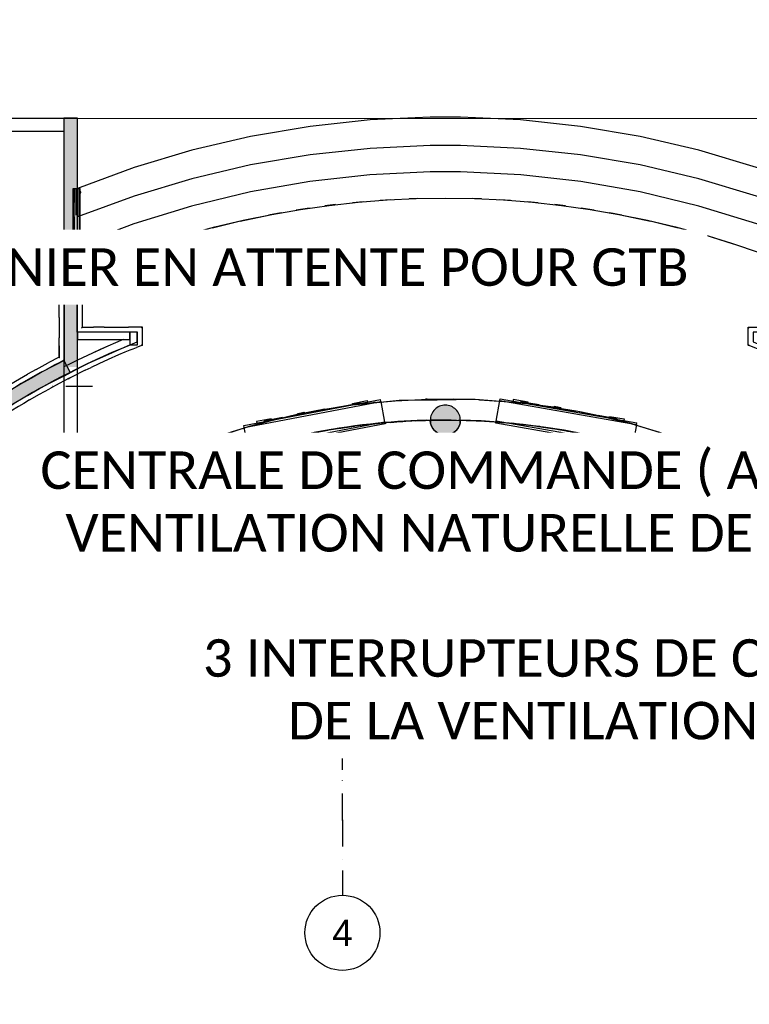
# Model space of a CAD drawing. Extents: x -24342 to 73038, y -9656 to 30949.
# Tile 27 of 170: x 1389 to 2361, y -3300 to -1989. Entities that reach past the tile are written whole.
import ezdxf
from ezdxf import colors
from ezdxf.entities.mleader import LeaderData, LeaderLine
from ezdxf.enums import TextEntityAlignment as Align
from ezdxf.math import Vec2, Vec3

# ---------------------------------------------------------------- set-up
doc = ezdxf.new("R2010")
doc.units = 0
doc.set_wipeout_variables(frame=1)
for name, pattern in [('21.0032_xref_rdc_02_pro$0$Points tirets', [670.277762, 352.777767, -176.388884, 0, -141.111112]), ('21.0032_xref_rdc_02_pro$0$Wipeout_Contour', [1000, 0, -1000]), ('ACAD_ISO12W100', [21, 12, -3, 0, -3, 0, -3])]:
    doc.linetypes.add(name, pattern=pattern)
for name, color, linetype in [('0_XREF', 250, 'Continuous'), ('1_APPAREILLAGE', 1, 'Continuous'), ('21.0032_xref_rdc_02_pro$0$02-01 File _ Axe.Construction', 251, 'Continuous'), ('21.0032_xref_rdc_02_pro$0$A-AREA-____-OTLN.Modèle IFC', 251, 'Continuous'), ('21.0032_xref_rdc_02_pro$0$A-DOOR-____-OTLN.Modèle IFC', 251, 'Continuous'), ('21.0032_xref_rdc_02_pro$0$A-FLOR-HRAL-OTLN.Modèle IFC', 251, 'Continuous'), ('21.0032_xref_rdc_02_pro$0$A-WALL-____-OTLN.Modèle IFC', 251, 'Continuous'), ('21.0032_xref_rdc_02_pro$0$S-COLS-____-OTLN.Modèle IFC', 251, 'Continuous'), ('21.0032_xref_rdc_02_pro$0$S-STRS-____-OTLN.Modèle IFC', 251, 'Continuous'), ('2_INCENDIE', 30, 'Continuous')]:
    doc.layers.add(name, color=color, linetype=linetype)
doc.styles.add('21.0032_xref_rdc_02_pro$0$STYLE_GENERE_5', font='arial.ttf')
doc.styles.get("Standard").update_dxf_attribs({"font": 'calibri.ttf'})

# ---------------------------------------------------------------- blocks, each defined once
blk = doc.blocks.new('21.0032_xref_rdc_02_pro$0$Percement_28_1')
at = {"linetype": '21.0032_xref_rdc_02_pro$0$Wipeout_Contour', "ltscale": 113571.924021}
blk.add_wipeout([(14660, -24149), (15360, -24149), (15360, -24049), (14660, -24049)], dxfattribs=at).dxf.layer = '21.0032_xref_rdc_02_pro$0$A-WALL-____-OTLN.Modèle IFC'
at = {"layer": '21.0032_xref_rdc_02_pro$0$A-WALL-____-OTLN.Modèle IFC', "linetype": 'Continuous', "flags": 128}
for points in [[(15360, -24049), (14660, -24049)], [(14660, -24049), (14660, -24149)], [(15360, -24149), (15360, -24049)], [(14660, -24149), (15360, -24149)]]:
    blk.add_lwpolyline(points, dxfattribs=at)
blk = doc.blocks.new('21.0032_xref_rdc_02_pro$0$Percement_29_1')
at = {"linetype": '21.0032_xref_rdc_02_pro$0$Wipeout_Contour', "ltscale": 115019.017352}
blk.add_wipeout([(14660, -23049), (14480, -23049), (14480, -26500), (14660, -26500)], dxfattribs=at).dxf.layer = '21.0032_xref_rdc_02_pro$0$A-WALL-____-OTLN.Modèle IFC'
at = {"layer": '21.0032_xref_rdc_02_pro$0$A-WALL-____-OTLN.Modèle IFC', "linetype": '21.0032_xref_rdc_02_pro$0$Points tirets'}
blk.add_line((14860, -24775), (14280, -24775), dxfattribs=at)
at = {"layer": '21.0032_xref_rdc_02_pro$0$A-WALL-____-OTLN.Modèle IFC', "linetype": 'Continuous', "flags": 128}
for points in [[(14480, -23049), (14480, -26500)], [(14660, -23049), (14480, -23049)], [(14660, -26500), (14660, -23049)], [(14480, -26500), (14660, -26500)]]:
    blk.add_lwpolyline(points, dxfattribs=at)
blk = doc.blocks.new('21.0032_xref_rdc_02_pro$0$Mur_25_1', base_point=(14521, -24505))
at = {"layer": '21.0032_xref_rdc_02_pro$0$A-WALL-____-OTLN.Modèle IFC', "linetype": 'Continuous'}
blk.add_hatch(color=256, dxfattribs=at).paths.add_polyline_path([(14480, -24425, 0.051495), (12541, -25674), (12653, -25815, -0.051495), (14561, -24585)])
at = {"layer": '21.0032_xref_rdc_02_pro$0$A-WALL-____-OTLN.Modèle IFC', "linetype": 'Continuous', "flags": 128}
for points in [[(14561, -24585), (14480, -24425)], [(12541, -25674), (12653, -25815)]]:
    blk.add_lwpolyline(points, dxfattribs=at)
at = {"layer": '21.0032_xref_rdc_02_pro$0$A-WALL-____-OTLN.Modèle IFC', "linetype": 'Continuous'}
for radius in [11230, 11050]:
    blk.add_arc((19560, -34440), radius, 116.8952, 128.6865, dxfattribs=at)
blk = doc.blocks.new('21.0032_xref_rdc_02_pro$0$Mur_26_1', base_point=(15410, -24049))
at = {"layer": '21.0032_xref_rdc_02_pro$0$A-WALL-____-OTLN.Modèle IFC', "linetype": 'Continuous'}
for p, q in [((15360, -24049), (15360, -24219)), ((15460, -24219), (15460, -24049))]:
    blk.add_line(p, q, dxfattribs=at)
at = {"layer": '21.0032_xref_rdc_02_pro$0$A-WALL-____-OTLN.Modèle IFC', "linetype": 'Continuous', "flags": 128}
for points in [[(15460, -24049), (15360, -24049)], [(15360, -24219), (15460, -24219)]]:
    blk.add_lwpolyline(points, dxfattribs=at)
blk = doc.blocks.new('21.0032_xref_rdc_02_pro$0$Mur_28_1', base_point=(14570, -24514))
at = {"layer": '21.0032_xref_rdc_02_pro$0$A-WALL-____-OTLN.Modèle IFC', "linetype": 'Continuous'}
blk.add_hatch(color=256, dxfattribs=at).paths.add_polyline_path([(14660, -24514), (14660, -23049), (14480, -23049), (14480, -24514)])
at = {"layer": '21.0032_xref_rdc_02_pro$0$A-WALL-____-OTLN.Modèle IFC', "linetype": 'Continuous', "flags": 128}
for points in [[(14480, -23049), (14480, -24514)], [(14660, -24049), (14660, -23049)], [(14660, -24514), (14660, -24149)]]:
    blk.add_lwpolyline(points, dxfattribs=at)
blk = doc.blocks.new('21.0032_xref_rdc_02_pro$0$Mur_29_1', base_point=(14570, -21200))
at = {"layer": '21.0032_xref_rdc_02_pro$0$A-WALL-____-OTLN.Modèle IFC', "linetype": 'Continuous'}
blk.add_hatch(color=256, dxfattribs=at).paths.add_polyline_path([(14480, -21200), (14480, -23049), (14660, -23049), (14660, -21200)])
at = {"layer": '21.0032_xref_rdc_02_pro$0$A-WALL-____-OTLN.Modèle IFC', "linetype": 'Continuous', "flags": 128}
for points in [[(14480, -21200), (14480, -23049)], [(14660, -21200), (14480, -21200)], [(14660, -23049), (14660, -21200)]]:
    blk.add_lwpolyline(points, dxfattribs=at)
blk = doc.blocks.new('21.0032_xref_rdc_02_pro$0$Poteau_11_1', base_point=(19560, -25222))
at = {"layer": '21.0032_xref_rdc_02_pro$0$S-COLS-____-OTLN.Modèle IFC', "linetype": 'Continuous'}
blk.add_hatch(color=256, dxfattribs=at).paths.add_polyline_path([(19360, -25222, 0.414214), (19560, -25422, 0.414214), (19760, -25222, 0.414214), (19560, -25022, 0.414214)])
at = {"layer": '21.0032_xref_rdc_02_pro$0$S-COLS-____-OTLN.Modèle IFC', "linetype": 'Continuous', "flags": 128}
blk.add_lwpolyline([(19360, -25222, 0.414214), (19560, -25422, 0.414214), (19760, -25222, 0.414214), (19560, -25022, 0.414214)], format="xyb", close=True, dxfattribs=at)
blk = doc.blocks.new('21.0032_xref_rdc_02_pro$0$Mur 3[17]_1', base_point=(27387, -29307))
at = {"layer": '21.0032_xref_rdc_02_pro$0$A-WALL-____-OTLN.Modèle IFC', "linetype": 'Continuous'}
for p, q in [((18272, -25028), (17939, -25085)), ((17954, -25077), (18272, -25028)), ((18608, -24994), (18272, -25028)), ((18296, -25024), (18272, -25028)), ((18640, -24985), (18296, -25024)), ((18945, -24960), (18608, -24994)), ((18623, -24986), (18609, -24988)), ((18623, -24986), (18635, -24985)), ((18629, -24986), (18623, -24986)), ((18635, -24985), (18636, -24985)), ((18640, -24985), (18945, -24960)), ((19452, -24954), (18945, -24960)), ((18945, -24960), (18983, -24958)), ((18983, -24958), (19327, -24943)), ((19312, -24943), (19298, -24944)), ((19317, -24943), (19312, -24943)), ((19312, -24943), (19322, -24943)), ((19322, -24943), (19324, -24943)), ((19327, -24943), (19671, -24941)), ((19959, -24948), (19452, -24954)), ((19959, -24948), (19671, -24941)), ((20296, -24975), (19959, -24948)), ((20016, -24951), (19959, -24948)), ((20001, -24950), (20000, -24950)), ((20002, -24950), (20001, -24950)), ((20011, -24951), (20001, -24950)), ((20011, -24951), (20011, -24951)), ((20016, -24951), (20346, -24973)), ((20633, -25001), (20296, -24975)), ((20353, -24973), (20346, -24973)), ((20346, -24973), (20633, -25001)), ((20359, -24974), (20353, -24973)), ((20359, -24974), (20359, -24974)), ((20967, -25051), (20633, -25001)), ((20690, -25007), (20633, -25001)), ((20688, -25007), (20688, -25007)), ((20688, -25007), (20688, -25007)), ((20688, -25007), (20688, -25007)), ((20688, -25007), (20690, -25007)), ((20690, -25007), (20698, -25008)), ((21033, -25055), (20690, -25007)), ((20698, -25008), (20705, -25009)), ((17277, -25218), (17606, -25143)), ((17606, -25143), (17278, -25224)), ((17939, -25085), (17606, -25143)), ((17606, -25143), (17614, -25141)), ((17954, -25077), (17614, -25141)), ((17940, -25079), (17928, -25082)), ((17940, -25079), (17952, -25077)), ((17945, -25079), (17940, -25079)), ((17952, -25077), (17953, -25077)), ((21302, -25101), (20967, -25051)), ((21033, -25055), (21302, -25101)), ((21632, -25175), (21302, -25101)), ((21373, -25115), (21302, -25101)), ((21370, -25114), (21369, -25114)), ((21369, -25114), (21369, -25114)), ((21370, -25114), (21370, -25114)), ((21370, -25114), (21373, -25115)), ((21373, -25115), (21378, -25116)), ((21712, -25187), (21373, -25115)), ((21378, -25116), (21383, -25117)), ((16949, -25306), (17277, -25218)), ((17278, -25224), (16949, -25306)), ((17265, -25221), (17255, -25224)), ((17265, -25221), (17277, -25218)), ((17269, -25221), (17265, -25221)), ((17277, -25218), (17278, -25218)), ((17278, -25218), (17279, -25218)), ((18287, -25308), (18618, -25268)), ((18434, -25291), (18349, -25301)), ((18474, -25286), (18434, -25291)), ((18472, -25286), (18643, -25266)), ((18513, -25281), (18536, -25279)), ((18536, -25279), (18620, -25269)), ((18618, -25268), (18950, -25240)), ((18620, -25269), (18689, -25262)), ((18620, -25269), (18662, -25265)), ((18774, -25255), (18689, -25262)), ((18826, -25251), (18774, -25255)), ((18977, -25239), (18822, -25251)), ((18828, -25251), (18873, -25247)), ((18873, -25247), (18957, -25241)), ((18950, -25240), (19283, -25224)), ((18957, -25241), (19029, -25236)), ((18957, -25241), (18996, -25238)), ((19114, -25232), (19029, -25236)), ((19164, -25230), (19114, -25232)), ((19307, -25224), (19153, -25230)), ((19167, -25230), (19210, -25228)), ((19210, -25228), (19295, -25225)), ((19283, -25224), (19617, -25220)), ((19295, -25225), (19370, -25223)), ((19295, -25225), (19332, -25224)), ((19456, -25222), (19370, -25223)), ((19505, -25222), (19456, -25222)), ((19637, -25221), (19485, -25222)), ((19504, -25222), (19548, -25222)), ((19548, -25222), (19633, -25221)), ((19617, -25220), (19950, -25228)), ((19633, -25221), (19668, -25221)), ((19633, -25221), (19708, -25222)), ((19797, -25225), (19740, -25223)), ((19845, -25226), (19797, -25225)), ((19966, -25229), (19817, -25225)), ((19839, -25226), (19886, -25227)), ((19886, -25227), (19971, -25230)), ((19950, -25228), (20283, -25248)), ((19950, -25228), (20304, -25250)), ((19971, -25230), (19999, -25231)), ((19971, -25230), (20029, -25233)), ((20216, -25245), (20224, -25245)), ((20224, -25245), (20308, -25252)), ((20283, -25248), (20615, -25281)), ((20308, -25252), (20338, -25254)), ((20478, -25267), (20441, -25264)), ((20465, -25266), (20636, -25283)), ((20478, -25267), (20560, -25276)), ((20522, -25272), (20560, -25276)), ((20560, -25276), (20644, -25285)), ((20615, -25281), (20945, -25325)), ((20644, -25285), (20672, -25288)), ((21962, -25249), (21632, -25175)), ((21712, -25187), (21962, -25249)), ((22609, -25443), (21962, -25249)), ((22047, -25271), (21962, -25249)), ((22040, -25270), (22034, -25268)), ((22034, -25268), (22034, -25268)), ((22047, -25271), (22040, -25270)), ((22047, -25271), (22049, -25272)), ((22047, -25271), (22609, -25443)), ((22049, -25272), (22059, -25275)), ((16949, -25306), (16306, -25515)), ((16306, -25515), (16611, -25409)), ((16603, -25412), (16596, -25415)), ((16611, -25409), (16603, -25412)), ((16605, -25411), (16603, -25412)), ((16611, -25409), (16942, -25308)), ((16616, -25408), (16611, -25409)), ((16616, -25408), (16621, -25406)), ((16942, -25308), (16949, -25306)), ((17306, -25500), (17631, -25424)), ((17483, -25458), (17651, -25420)), ((17537, -25446), (17620, -25428)), ((17620, -25428), (17676, -25416)), ((17620, -25428), (17667, -25417)), ((17631, -25424), (17958, -25360)), ((17760, -25399), (17676, -25416)), ((17796, -25392), (17760, -25399)), ((17811, -25389), (17980, -25357)), ((17847, -25382), (17868, -25378)), ((17868, -25378), (17951, -25363)), ((17951, -25363), (18012, -25352)), ((17951, -25363), (17996, -25354)), ((17958, -25360), (18287, -25308)), ((18096, -25339), (18012, -25352)), ((18134, -25332), (18096, -25339)), ((18141, -25331), (18310, -25305)), ((18179, -25326), (18201, -25322)), ((18201, -25322), (18285, -25310)), ((18285, -25310), (18349, -25301)), ((18285, -25310), (18328, -25303)), ((20818, -25308), (20781, -25303)), ((20797, -25305), (20967, -25328)), ((20818, -25308), (20895, -25319)), ((20857, -25313), (20895, -25319)), ((20895, -25319), (20979, -25331)), ((20945, -25325), (21274, -25381)), ((20979, -25331), (21004, -25335)), ((21155, -25361), (21118, -25354)), ((21128, -25356), (21297, -25385)), ((21155, -25361), (21229, -25374)), ((21189, -25367), (21229, -25374)), ((21229, -25374), (21312, -25389)), ((21274, -25381), (21600, -25449)), ((21312, -25389), (21335, -25393)), ((21490, -25426), (21451, -25418)), ((21457, -25419), (21624, -25454)), ((21490, -25426), (21560, -25441)), ((16306, -25515), (15680, -25769)), ((15959, -25649), (16283, -25523)), ((16283, -25523), (16306, -25515)), ((16984, -25587), (17306, -25500)), ((17096, -25557), (17013, -25580)), ((17133, -25547), (17096, -25557)), ((17158, -25540), (17325, -25495)), ((17189, -25532), (17209, -25526)), ((17209, -25526), (17290, -25505)), ((17290, -25505), (17339, -25492)), ((17290, -25505), (17343, -25492)), ((17426, -25472), (17343, -25492)), ((17463, -25463), (17426, -25472)), ((17516, -25451), (17537, -25446)), ((21520, -25432), (21560, -25441)), ((21560, -25441), (21643, -25459)), ((21600, -25449), (21924, -25528)), ((21643, -25459), (21663, -25464)), ((21822, -25504), (21782, -25493)), ((21783, -25493), (21949, -25535)), ((21822, -25504), (21889, -25520)), ((21847, -25510), (21889, -25520)), ((21889, -25520), (21970, -25542)), ((21924, -25528), (22245, -25620)), ((21970, -25542), (21989, -25547)), ((23242, -25682), (22609, -25443)), ((22693, -25472), (22609, -25443)), ((22693, -25472), (23242, -25682)), ((22700, -25474), (22697, -25473)), ((22697, -25473), (22697, -25473)), ((22734, -25487), (22700, -25474)), ((22700, -25474), (22707, -25476)), ((22707, -25476), (22765, -25499)), ((15680, -25769), (15959, -25649)), ((15955, -25650), (15952, -25652)), ((15955, -25650), (15959, -25649)), ((15957, -25650), (15955, -25650)), ((15960, -25649), (15969, -25645)), ((15969, -25645), (15978, -25642)), ((16351, -25796), (16666, -25686)), ((16676, -25683), (16508, -25741)), ((16642, -25695), (16692, -25678)), ((16642, -25695), (16687, -25680)), ((16666, -25686), (17003, -25582)), ((16666, -25686), (16984, -25587)), ((16768, -25654), (16687, -25680)), ((16774, -25653), (16768, -25654)), ((16927, -25605), (16964, -25594)), ((16964, -25594), (17015, -25579)), ((16964, -25594), (17013, -25580)), ((22279, -25631), (22107, -25580)), ((22152, -25594), (22214, -25612)), ((22186, -25603), (22214, -25612)), ((22214, -25612), (22295, -25636)), ((22245, -25620), (22562, -25722)), ((22295, -25636), (22311, -25641)), ((22600, -25736), (22430, -25680)), ((23855, -25966), (23242, -25682)), ((23242, -25682), (23336, -25723)), ((15680, -25769), (15073, -26067)), ((15327, -25935), (15641, -25786)), ((15680, -25769), (15641, -25786)), ((16041, -25918), (16351, -25796)), ((16360, -25793), (16192, -25859)), ((16245, -25838), (16323, -25808)), ((16323, -25808), (16377, -25787)), ((16323, -25808), (16365, -25793)), ((16445, -25764), (16365, -25793)), ((16486, -25749), (16445, -25764)), ((16541, -25730), (16562, -25723)), ((16562, -25723), (16642, -25695)), ((22478, -25696), (22536, -25715)), ((22510, -25706), (22536, -25715)), ((22536, -25715), (22616, -25742)), ((22562, -25722), (22875, -25837)), ((22616, -25742), (22629, -25747)), ((22917, -25853), (22750, -25791)), ((22800, -25810), (22854, -25830)), ((22830, -25821), (22854, -25830)), ((23336, -25723), (23855, -25966)), ((23342, -25725), (23340, -25724)), ((23340, -25724), (23340, -25724)), ((23368, -25738), (23342, -25725)), ((23342, -25725), (23348, -25728)), ((23348, -25728), (23393, -25749)), ((15073, -26067), (15327, -25935)), ((15735, -26051), (16041, -25918)), ((16049, -25915), (15881, -25988)), ((15932, -25966), (16009, -25932)), ((16009, -25932), (16064, -25909)), ((16047, -25917), (16009, -25932)), ((16126, -25885), (16047, -25917)), ((16169, -25868), (16126, -25885)), ((16225, -25846), (16245, -25838)), ((22854, -25830), (22932, -25860)), ((22875, -25837), (23184, -25962)), ((22932, -25860), (22944, -25865)), ((23229, -25982), (23065, -25914)), ((23117, -25936), (23167, -25956)), ((23146, -25948), (23167, -25956)), ((15073, -26067), (14488, -26407)), ((14737, -26255), (15073, -26067)), ((15035, -26087), (15045, -26082)), ((15434, -26195), (15735, -26051)), ((15741, -26048), (15573, -26128)), ((15623, -26104), (15700, -26068)), ((15700, -26068), (15756, -26042)), ((15733, -26053), (15700, -26068)), ((15811, -26018), (15733, -26053)), ((15857, -25998), (15811, -26018)), ((15913, -25974), (15932, -25966)), ((23167, -25956), (23245, -25990)), ((23184, -25962), (23488, -26099)), ((23245, -25990), (23254, -25993)), ((23536, -26122), (23376, -26048)), ((23430, -26073), (23475, -26094)), ((23457, -26086), (23475, -26094)), ((15003, -26106), (15035, -26087)), ((15139, -26349), (15434, -26195)), ((15439, -26192), (15269, -26281)), ((15320, -26254), (15395, -26215)), ((15395, -26215), (15453, -26186)), ((15425, -26200), (15395, -26215)), ((15502, -26163), (15425, -26200)), ((15550, -26139), (15502, -26163)), ((15605, -26113), (15623, -26104)), ((23475, -26094), (23552, -26130)), ((23488, -26099), (23787, -26246)), ((23552, -26130), (23559, -26134)), ((14488, -26407), (14737, -26255)), ((15142, -26347), (14967, -26447)), ((15097, -26374), (15155, -26341)), ((15198, -26319), (15123, -26359)), ((15248, -26292), (15198, -26319)), ((15303, -26263), (15320, -26254)), ((14488, -26407), (13930, -26788)), ((14170, -26617), (14488, -26407)), ((14407, -26461), (14442, -26437)), ((14442, -26437), (14458, -26427)), ((14849, -26514), (15139, -26349)), ((14952, -26455), (14901, -26486)), ((15007, -26424), (15023, -26415)), ((15023, -26415), (15097, -26374)), ((15123, -26359), (15097, -26374)), ((14565, -26690), (14849, -26514)), ((14851, -26513), (14661, -26631)), ((14717, -26596), (14732, -26587)), ((14732, -26587), (14804, -26543)), ((14804, -26543), (14863, -26507)), ((14827, -26529), (14804, -26543)), ((14901, -26486), (14827, -26529)), ((13930, -26788), (14170, -26617)), ((14567, -26689), (14288, -26876)), ((14289, -26876), (14565, -26690)), ((14448, -26769), (14518, -26722)), ((14518, -26722), (14577, -26683)), ((14537, -26710), (14518, -26722)), ((14609, -26664), (14537, -26710)), ((14663, -26630), (14609, -26664)), ((13930, -26788), (13400, -27208)), ((13631, -27017), (13930, -26788)), ((13875, -26828), (13894, -26816)), ((14170, -26962), (14298, -26869)), ((14325, -26853), (14245, -26907)), ((14379, -26815), (14325, -26853)), ((14380, -26814), (14380, -26814)), ((14424, -26785), (14425, -26784)), ((14433, -26779), (14448, -26769)), ((14281, -26881), (14017, -27072)), ((14018, -27071), (14289, -26876)), ((14047, -27052), (14170, -26962)), ((14156, -26972), (14170, -26962)), ((14288, -26876), (14289, -26876)), ((13756, -27276), (14018, -27071)), ((13899, -27164), (14025, -27067)), ((14047, -27052), (13971, -27108)), ((13929, -27141), (13753, -27278)), ((13777, -27261), (13899, -27164)), ((13886, -27175), (13899, -27164))]:
    blk.add_line(p, q, dxfattribs=at)
blk = doc.blocks.new('21.0032_xref_rdc_02_pro$0$Elément Modèle 3[18]_1', base_point=(20311, -25249))
at = {"layer": '21.0032_xref_rdc_02_pro$0$A-DOOR-____-OTLN.Modèle IFC', "linetype": 'Continuous'}
for p, q in [((20237, -25236), (20285, -24961)), ((20285, -24961), (20290, -24936)), ((20285, -24961), (22108, -25281)), ((20290, -24936), (22112, -25256)), ((20466, -24947), (20462, -24966)), ((20663, -24981), (20466, -24947)), ((20562, -24976), (20561, -24984)), ((20808, -25019), (20562, -24976)), ((20660, -24993), (20663, -24981)), ((20808, -25019), (20807, -25027)), ((21010, -25054), (21011, -25050)), ((21051, -25061), (21010, -25054)), ((21011, -25050), (21012, -25046)), ((21012, -25046), (21012, -25042)), ((21059, -25050), (21012, -25042)), ((21092, -25068), (21051, -25061)), ((21099, -25057), (21059, -25050)), ((21099, -25078), (21092, -25068)), ((21114, -25078), (21099, -25057)), ((21113, -25081), (21114, -25078)), ((21596, -25157), (21595, -25165)), ((21596, -25157), (21842, -25201)), ((20233, -25261), (20237, -25236)), ((22055, -25581), (20233, -25261)), ((22059, -25556), (20237, -25236)), ((21744, -25183), (21746, -25172)), ((21746, -25172), (21943, -25206)), ((21842, -25201), (21841, -25208)), ((21943, -25206), (21940, -25226)), ((22108, -25281), (22059, -25556)), ((22108, -25281), (22112, -25256)), ((22059, -25556), (22055, -25581))]:
    blk.add_line(p, q, dxfattribs=at)
blk = doc.blocks.new('21.0032_xref_rdc_02_pro$0$Elément Modèle 3[19]_1', base_point=(17008, -25579))
at = {"layer": '21.0032_xref_rdc_02_pro$0$A-DOOR-____-OTLN.Modèle IFC', "linetype": 'Continuous'}
for p, q in [((16878, -25293), (18695, -24947)), ((16882, -25318), (18700, -24972)), ((18178, -25038), (18424, -24991)), ((18323, -24998), (18520, -24960)), ((18325, -25010), (18323, -24998)), ((18424, -24991), (18425, -24999)), ((18520, -24960), (18523, -24980)), ((18700, -24972), (18695, -24947)), ((18700, -24972), (18752, -25247)), ((17638, -25127), (17591, -25136)), ((17592, -25140), (17591, -25136)), ((17592, -25144), (17592, -25140)), ((17593, -25148), (17592, -25144)), ((17634, -25140), (17593, -25148)), ((17674, -25133), (17634, -25140)), ((17677, -25120), (17638, -25127)), ((17685, -25140), (17674, -25133)), ((17699, -25135), (17677, -25120)), ((17699, -25137), (17699, -25135)), ((18178, -25038), (18179, -25046)), ((16882, -25318), (16878, -25293)), ((18752, -25247), (16935, -25593)), ((18757, -25272), (16939, -25617)), ((17242, -25204), (17046, -25241)), ((17046, -25241), (17050, -25261)), ((17392, -25187), (17146, -25234)), ((17146, -25234), (17148, -25242)), ((17245, -25215), (17242, -25204)), ((17392, -25187), (17394, -25195)), ((18752, -25247), (18757, -25272)), ((16935, -25593), (16882, -25318)), ((16939, -25617), (16935, -25593))]:
    blk.add_line(p, q, dxfattribs=at)
blk = doc.blocks.new('21.0032_xref_rdc_02_pro$0$Mur 7[37]_1', base_point=(15341, -24173))
at = {"layer": '21.0032_xref_rdc_02_pro$0$A-WALL-____-OTLN.Modèle IFC', "linetype": 'Continuous'}
for p, q in [((15063, -24237), (14861, -24329)), ((15063, -24237), (14962, -24282)), ((15268, -24149), (15063, -24237)), ((15063, -24347), (15360, -24219)), ((15268, -24149), (15360, -24149)), ((15360, -24149), (15360, -24219)), ((14861, -24329), (14660, -24424)), ((14769, -24482), (15063, -24347)), ((14962, -24282), (14861, -24329)), ((15006, -24373), (15089, -24335)), ((14570, -24469), (14480, -24514)), ((14480, -24627), (14769, -24482)), ((14660, -24424), (14570, -24469)), ((14726, -24504), (14817, -24460)), ((14480, -24514), (14480, -24627))]:
    blk.add_line(p, q, dxfattribs=at)
blk = doc.blocks.new('21.0032_xref_rdc_02_pro$0$Elément Modèle 35[584]_1', base_point=(14658, -23276))
at = {"layer": '21.0032_xref_rdc_02_pro$0$S-STRS-____-OTLN.Modèle IFC', "linetype": 'Continuous'}
for p, q in [((18557, -21225), (17758, -21311)), ((19359, -21188), (18557, -21225)), ((19761, -21188), (19359, -21188)), ((20563, -21225), (19761, -21188)), ((21362, -21311), (20563, -21225)), ((17758, -21311), (16966, -21446)), ((22154, -21446), (21362, -21311)), ((16966, -21446), (16184, -21629)), ((22936, -21629), (22154, -21446)), ((18557, -21603), (17758, -21690)), ((19359, -21567), (18557, -21603)), ((19761, -21567), (19359, -21567)), ((20563, -21603), (19761, -21567)), ((21362, -21690), (20563, -21603)), ((16184, -21629), (15414, -21860)), ((17758, -21690), (16966, -21824)), ((22154, -21824), (21362, -21690)), ((23706, -21860), (22936, -21629)), ((15414, -21860), (14660, -22138)), ((16966, -21824), (16184, -22008)), ((22936, -22008), (22154, -21824)), ((24460, -22138), (23706, -21860)), ((16184, -22008), (15414, -22238)), ((18555, -21955), (17755, -22043)), ((19359, -21917), (18555, -21955)), ((19761, -21917), (19359, -21917)), ((20565, -21955), (19761, -21917)), ((21365, -22043), (20565, -21955)), ((23706, -22238), (22936, -22008)), ((14660, -22138), (14660, -22516)), ((17755, -22043), (16963, -22182)), ((22157, -22182), (21365, -22043)), ((24460, -22516), (24460, -22138)), ((15414, -22238), (14660, -22516)), ((16963, -22182), (16181, -22371)), ((18786, -22289), (19173, -22271)), ((19196, -22271), (19078, -22276)), ((19173, -22271), (19560, -22265)), ((19560, -22265), (19947, -22271)), ((20042, -22276), (19924, -22271)), ((19947, -22271), (20334, -22289)), ((22939, -22371), (22157, -22182)), ((24460, -22516), (23706, -22238)), ((16181, -22371), (15412, -22609)), ((17750, -22399), (17575, -22426)), ((17630, -22416), (18014, -22362)), ((18099, -22352), (17957, -22370)), ((18014, -22362), (18399, -22319)), ((18467, -22314), (18322, -22328)), ((18399, -22319), (18786, -22289)), ((18832, -22287), (18692, -22296)), ((20428, -22296), (20288, -22287)), ((20334, -22289), (20721, -22319)), ((20798, -22328), (20653, -22314)), ((20721, -22319), (21106, -22362)), ((21163, -22370), (21021, -22352)), ((21106, -22362), (21490, -22416)), ((21545, -22426), (21370, -22399)), ((23708, -22609), (22939, -22371)), ((14660, -22894), (14660, -22516)), ((16826, -22571), (17249, -22482)), ((16869, -22560), (17249, -22482)), ((17373, -22461), (17207, -22491)), ((17249, -22482), (17630, -22416)), ((21490, -22416), (21871, -22482)), ((21913, -22491), (21747, -22461)), ((21871, -22482), (22251, -22560)), ((21871, -22482), (22294, -22571)), ((24460, -22516), (24460, -22894)), ((15412, -22609), (14660, -22894)), ((16090, -22761), (16492, -22650)), ((16118, -22752), (16492, -22650)), ((16457, -22660), (16869, -22560)), ((16492, -22650), (16869, -22560)), ((22251, -22560), (22628, -22650)), ((22251, -22560), (22663, -22660)), ((22628, -22650), (23002, -22752)), ((22628, -22650), (23030, -22761)), ((24460, -22894), (23708, -22609)), ((15727, -22873), (16118, -22752)), ((15748, -22866), (16118, -22752)), ((23002, -22752), (23372, -22866)), ((23002, -22752), (23393, -22873)), ((14660, -23274), (14660, -22894)), ((15367, -22996), (15748, -22866)), ((15381, -22990), (15748, -22866)), ((23372, -22866), (23739, -22990)), ((23372, -22866), (23753, -22996)), ((24460, -22894), (24460, -23274)), ((15011, -23129), (15381, -22990)), ((15018, -23127), (15381, -22990)), ((23739, -22990), (24102, -23127)), ((23739, -22990), (24109, -23129)), ((14660, -23274), (15018, -23127)), ((24102, -23127), (24460, -23274))]:
    blk.add_line(p, q, dxfattribs=at)
blk = doc.blocks.new('21.0032_xref_rdc_02_pro$0$Barrière 15[585]_1', base_point=(14603, -23274))
at = {"layer": '21.0032_xref_rdc_02_pro$0$A-FLOR-HRAL-OTLN.Modèle IFC', "linetype": 'Continuous'}
for p, q in [((14605, -22138), (14608, -22138)), ((14605, -22495), (14605, -22138)), ((14608, -22138), (14612, -22138)), ((14612, -22138), (14616, -22138)), ((14616, -22138), (14620, -22138)), ((14617, -22515), (14620, -22138)), ((14620, -22138), (14632, -22138)), ((14632, -22138), (14637, -22138)), ((14637, -22138), (14645, -22138)), ((14645, -22138), (14652, -22138)), ((14645, -22491), (14645, -22138)), ((14652, -22138), (14660, -22138)), ((14660, -22138), (14668, -22138)), ((14668, -22138), (14676, -22138)), ((14676, -22138), (14680, -22138)), ((14680, -22138), (14682, -22138)), ((14682, -22138), (14685, -22138)), ((14685, -22138), (14685, -22496)), ((14685, -22138), (14685, -22138)), ((14685, -22138), (14689, -22138)), ((14685, -22138), (14685, -22182)), ((14689, -22138), (14692, -22138)), ((14692, -22138), (14695, -22138)), ((14695, -22138), (14698, -22138)), ((14698, -22182), (14698, -22138)), ((14705, -22182), (14685, -22182)), ((14685, -22194), (14685, -22700)), ((14685, -22194), (14705, -22194)), ((14698, -22700), (14698, -22194)), ((14705, -22194), (14705, -22182)), ((14605, -22496), (14605, -22495)), ((14605, -22894), (14605, -22496)), ((14617, -22515), (14620, -22890)), ((14685, -22496), (14685, -22534)), ((14685, -22534), (14685, -22894)), ((14705, -22700), (14685, -22700)), ((14685, -22712), (14685, -22894)), ((14685, -22712), (14705, -22712)), ((14698, -22895), (14698, -22712)), ((14705, -22712), (14705, -22700)), ((14605, -23039), (14605, -22894)), ((14620, -22890), (14616, -23083)), ((14685, -22894), (14685, -23039)), ((14685, -22894), (14685, -23218)), ((14698, -22895), (14698, -23218)), ((14605, -23130), (14605, -23039)), ((14685, -23039), (14685, -23128)), ((14605, -23274), (14605, -23130)), ((14673, -23082), (14670, -23274)), ((14685, -23274), (14684, -23099)), ((14685, -23128), (14685, -23274)), ((14609, -23274), (14605, -23274)), ((14614, -23274), (14609, -23274)), ((14621, -23274), (14614, -23274)), ((14629, -23274), (14621, -23274)), ((14637, -23274), (14629, -23274)), ((14645, -23274), (14637, -23274)), ((14657, -23274), (14645, -23274)), ((14670, -23274), (14657, -23274)), ((14673, -23274), (14670, -23274)), ((14677, -23274), (14673, -23274)), ((14681, -23274), (14677, -23274)), ((14685, -23274), (14681, -23274)), ((14705, -23218), (14685, -23218)), ((14685, -23230), (14685, -23274)), ((14685, -23230), (14705, -23230)), ((14689, -23274), (14685, -23274)), ((14685, -23274), (14685, -23274)), ((14692, -23274), (14689, -23274)), ((14695, -23274), (14692, -23274)), ((14698, -23274), (14695, -23274)), ((14698, -23230), (14698, -23274)), ((14705, -23230), (14705, -23218))]:
    blk.add_line(p, q, dxfattribs=at)
blk = doc.blocks.new('21.0032_xref_rdc_02_pro$0$Mur 11[591]_1', base_point=(12450, -25905))
at = {"layer": '21.0032_xref_rdc_02_pro$0$A-WALL-____-OTLN.Modèle IFC', "linetype": 'Continuous'}
for p, q in [((14480, -22984), (14415, -22984)), ((14415, -22984), (14416, -22985)), ((14415, -22984), (14415, -23213)), ((14416, -22985), (14417, -22986)), ((14417, -22986), (14419, -22989)), ((14419, -22989), (14423, -22992)), ((14423, -22992), (14426, -22995)), ((14480, -22985), (14480, -22984)), ((14480, -22986), (14480, -22985)), ((14480, -22989), (14480, -22986)), ((14480, -22992), (14480, -22989)), ((14480, -22995), (14480, -22992)), ((14480, -22999), (14480, -22995)), ((14480, -23049), (14480, -22999)), ((14660, -23049), (14480, -23049)), ((14657, -23052), (14483, -23052)), ((14483, -23052), (14483, -24426)), ((14657, -24052), (14657, -23052)), ((14660, -22984), (14660, -22985)), ((14725, -22984), (14660, -22984)), ((14660, -22985), (14660, -22986)), ((14660, -22986), (14660, -22989)), ((14660, -22989), (14660, -22992)), ((14660, -22992), (14660, -22995)), ((14660, -22995), (14660, -22999)), ((14660, -22999), (14660, -23049)), ((14714, -22995), (14717, -22992)), ((14717, -22992), (14721, -22989)), ((14721, -22989), (14723, -22986)), ((14723, -22986), (14724, -22985)), ((14724, -22985), (14725, -22984)), ((14725, -22984), (14725, -23230)), ((14415, -23213), (14415, -23356)), ((14725, -23391), (14725, -23230)), ((14415, -23356), (14415, -23549)), ((14725, -23551), (14725, -23391)), ((14415, -23549), (14415, -23682)), ((14725, -23551), (14725, -23785)), ((14415, -23854), (14415, -23682)), ((14415, -23854), (14415, -24125)), ((14725, -23785), (14725, -23984)), ((14721, -23989), (14723, -23986)), ((14723, -23986), (14724, -23985)), ((14724, -23985), (14725, -23984)), ((14725, -23984), (14872, -23984)), ((15018, -23984), (14872, -23984)), ((15018, -23984), (15124, -23984)), ((15124, -23984), (15338, -23984)), ((15525, -23984), (15338, -23984)), ((15521, -23989), (15523, -23986)), ((15523, -23986), (15524, -23985)), ((15524, -23985), (15525, -23984)), ((15525, -24223), (15525, -23984)), ((23595, -23985), (23596, -23985)), ((23595, -23985), (23848, -23985)), ((23596, -24223), (23595, -23985)), ((23596, -23985), (23597, -23986)), ((23597, -23986), (23600, -23989)), ((24028, -23985), (23848, -23985)), ((24271, -23985), (24028, -23985)), ((24207, -23985), (24028, -23985)), ((24207, -23985), (24460, -23985)), ((24460, -23985), (24460, -23985)), ((24460, -23985), (24460, -23986)), ((24460, -23986), (24460, -23989)), ((15457, -24052), (14657, -24052)), ((14714, -23995), (14717, -23992)), ((14717, -23992), (14721, -23989)), ((15457, -24178), (15457, -24052)), ((15514, -23995), (15517, -23992)), ((15517, -23992), (15521, -23989)), ((23600, -23989), (23603, -23992)), ((23603, -23992), (23606, -23995)), ((24460, -24049), (23660, -24049)), ((23660, -24049), (23660, -24179)), ((24460, -23989), (24460, -23992)), ((24460, -23992), (24460, -23995)), ((24460, -23995), (24460, -23999)), ((24460, -23999), (24460, -24049)), ((24460, -24536), (24460, -24049)), ((14415, -24385), (14415, -24125)), ((14416, -24233), (14415, -24385)), ((15246, -24267), (15352, -24223)), ((15247, -24269), (15352, -24223)), ((15352, -24223), (15457, -24178)), ((15352, -24223), (15394, -24205)), ((15394, -24205), (15457, -24177)), ((15525, -24223), (15446, -24254)), ((15515, -24216), (15519, -24219)), ((15519, -24219), (15521, -24220)), ((15521, -24220), (15523, -24221)), ((15523, -24221), (15524, -24222)), ((15524, -24222), (15525, -24223)), ((23596, -24223), (23597, -24222)), ((23740, -24281), (23596, -24223)), ((23596, -24223), (23596, -24223)), ((23597, -24222), (23598, -24221)), ((23598, -24221), (23599, -24220)), ((23599, -24220), (23601, -24219)), ((23601, -24219), (23605, -24216)), ((23660, -24179), (23795, -24235)), ((23795, -24235), (23930, -24291)), ((14959, -24393), (15124, -24318)), ((14960, -24395), (15126, -24322)), ((15208, -24354), (15071, -24414)), ((15124, -24318), (15246, -24267)), ((15126, -24322), (15247, -24269)), ((15293, -24318), (15208, -24354)), ((15378, -24282), (15293, -24318)), ((15378, -24282), (15446, -24254)), ((23873, -24337), (23740, -24281)), ((23853, -24328), (23905, -24351)), ((24019, -24400), (23873, -24337)), ((23930, -24291), (24063, -24350)), ((24063, -24350), (24197, -24410)), ((14109, -24548), (14190, -24503)), ((14190, -24503), (14272, -24459)), ((14337, -24503), (14191, -24580)), ((14415, -24385), (14272, -24459)), ((14380, -24480), (14337, -24503)), ((14483, -24426), (14380, -24480)), ((14416, -24386), (14415, -24385)), ((14417, -24386), (14416, -24386)), ((14419, -24387), (14417, -24386)), ((14421, -24388), (14419, -24387)), ((14423, -24390), (14421, -24388)), ((14425, -24391), (14423, -24390)), ((14633, -24549), (14795, -24469)), ((14634, -24551), (14735, -24498)), ((14735, -24498), (14795, -24467)), ((14795, -24469), (14959, -24393)), ((14795, -24467), (14857, -24440)), ((14944, -24472), (14841, -24520)), ((14857, -24440), (14960, -24395)), ((15071, -24414), (14944, -24472)), ((23988, -24387), (24037, -24408)), ((24019, -24400), (24145, -24457)), ((24056, -24417), (24037, -24408)), ((24118, -24445), (24222, -24493)), ((24197, -24410), (24357, -24486)), ((24222, -24493), (24317, -24538)), ((24357, -24486), (24460, -24536)), ((13886, -24673), (13996, -24611)), ((14109, -24548), (13996, -24611)), ((14191, -24580), (14047, -24661)), ((14312, -24716), (14471, -24630)), ((14313, -24717), (14474, -24634)), ((14471, -24630), (14633, -24549)), ((14474, -24634), (14634, -24551)), ((14551, -24663), (14675, -24601)), ((14763, -24557), (14675, -24601)), ((14763, -24557), (14841, -24520)), ((24303, -24531), (24431, -24594)), ((24432, -24593), (24431, -24594)), ((24433, -24590), (24432, -24592)), ((24432, -24592), (24432, -24593)), ((24435, -24587), (24433, -24590)), ((24436, -24584), (24435, -24587)), ((24438, -24581), (24436, -24584)), ((24460, -24536), (24438, -24581)), ((13629, -24827), (13758, -24749)), ((13758, -24749), (13886, -24673)), ((13903, -24742), (13762, -24827)), ((14047, -24661), (13903, -24742)), ((14152, -24801), (14211, -24770)), ((14153, -24802), (14312, -24716)), ((14211, -24770), (14313, -24717)), ((14418, -24732), (14288, -24803)), ((14551, -24663), (14418, -24732)), ((14537, -24670), (14557, -24660)), ((13553, -24875), (13502, -24907)), ((13629, -24827), (13553, -24875)), ((13762, -24827), (13621, -24912)), ((13840, -24983), (13996, -24892)), ((13840, -24984), (13996, -24893)), ((13996, -24892), (14152, -24801)), ((13996, -24893), (14153, -24802)), ((14022, -24953), (14155, -24877)), ((14155, -24877), (14288, -24803)), ((13287, -25047), (13378, -24987)), ((13482, -25001), (13343, -25091)), ((13378, -24987), (13502, -24907)), ((13621, -24912), (13482, -25001)), ((13687, -25080), (13840, -24984)), ((13688, -25081), (13786, -25018)), ((13786, -25018), (13840, -24983)), ((13944, -24999), (13873, -25042)), ((14022, -24953), (13944, -24999)), ((13046, -25213), (13165, -25130)), ((13165, -25130), (13259, -25066)), ((13343, -25091), (13207, -25184)), ((13259, -25066), (13287, -25047)), ((13343, -25091), (13343, -25091)), ((13534, -25176), (13687, -25080)), ((13536, -25180), (13688, -25081)), ((13688, -25156), (13591, -25218)), ((13783, -25096), (13688, -25156)), ((13873, -25042), (13774, -25102)), ((12955, -25277), (12866, -25343)), ((13071, -25277), (12938, -25375)), ((13046, -25213), (12955, -25277)), ((13207, -25184), (13071, -25277)), ((13071, -25277), (13071, -25277)), ((13234, -25378), (13384, -25277)), ((13285, -25344), (13385, -25279)), ((13384, -25277), (13534, -25176)), ((13385, -25279), (13536, -25180)), ((13414, -25335), (13518, -25265)), ((13505, -25274), (13591, -25218)), ((13591, -25218), (13582, -25224)), ((12796, -25395), (12726, -25447)), ((12866, -25343), (12796, -25395)), ((12938, -25375), (12805, -25472)), ((13087, -25484), (13234, -25378)), ((13127, -25457), (13184, -25414)), ((13184, -25414), (13233, -25377)), ((13233, -25377), (13285, -25344)), ((13238, -25457), (13323, -25397)), ((13414, -25335), (13323, -25397)), ((12645, -25510), (12576, -25563)), ((12652, -25504), (12645, -25510)), ((12652, -25504), (12726, -25447)), ((12727, -25532), (12675, -25573)), ((12805, -25472), (12727, -25532)), ((12805, -25472), (12805, -25472)), ((12929, -25605), (13021, -25536)), ((12940, -25590), (13087, -25484)), ((13021, -25536), (13127, -25457)), ((13152, -25518), (13075, -25573)), ((13152, -25518), (13238, -25457)), ((12450, -25664), (12576, -25563)), ((12450, -25664), (12561, -25575)), ((12450, -25664), (12553, -25793)), ((12452, -25664), (12450, -25664)), ((12453, -25664), (12452, -25664)), ((12458, -25665), (12453, -25664)), ((12464, -25666), (12458, -25665)), ((12675, -25573), (12545, -25674)), ((12545, -25674), (12545, -25674)), ((12545, -25674), (12654, -25811)), ((12545, -25674), (12545, -25674)), ((12746, -25742), (12837, -25673)), ((12797, -25701), (12940, -25590)), ((12837, -25673), (12929, -25605)), ((12921, -25688), (12845, -25746)), ((12921, -25688), (12998, -25630)), ((12998, -25630), (13075, -25573)), ((12553, -25793), (12547, -25785)), ((12643, -25905), (12553, -25793)), ((12770, -25805), (12643, -25905)), ((12654, -25811), (12797, -25701)), ((12654, -25811), (12701, -25775)), ((12701, -25775), (12746, -25742)), ((12845, -25746), (12770, -25805)), ((12738, -25829), (12643, -25905)), ((12644, -25904), (12643, -25905)), ((12645, -25891), (12644, -25897)), ((12644, -25897), (12644, -25902)), ((12644, -25902), (12644, -25904))]:
    blk.add_line(p, q, dxfattribs=at)
blk = doc.blocks.new('21.0032_xref_rdc_02_pro$0$Mur 15[596]_1', base_point=(14480, -21290))
at = {"layer": '21.0032_xref_rdc_02_pro$0$A-WALL-____-OTLN.Modèle IFC', "linetype": 'Continuous'}
for p, q in [((5840, -21200), (6540, -21200)), ((5840, -21380), (5840, -21200)), ((6540, -21200), (14480, -21200)), ((14480, -21200), (14480, -21380)), ((5870, -21380), (5840, -21380)), ((6540, -21380), (5870, -21380)), ((7370, -21380), (6540, -21380)), ((7550, -21380), (7370, -21380)), ((9100, -21380), (7550, -21380)), ((9280, -21380), (9100, -21380)), ((14480, -21380), (9280, -21380))]:
    blk.add_line(p, q, dxfattribs=at)
blk = doc.blocks.new('21.0032_xref_rdc_02_pro$0$Marque grille standard[692]_1', base_point=(18190, -31547))
at = {"layer": '21.0032_xref_rdc_02_pro$0$02-01 File _ Axe.Construction', "linetype": '21.0032_xref_rdc_02_pro$0$Points tirets'}
for q in [(18190, -29547), (18190, -31547)]:
    blk.add_line((18190, -30547), q, dxfattribs=at)
at = {"layer": '21.0032_xref_rdc_02_pro$0$02-01 File _ Axe.Construction', "linetype": 'Continuous'}
blk.add_circle((18190, -32047), 500, dxfattribs=at)
at = {"layer": '21.0032_xref_rdc_02_pro$0$02-01 File _ Axe.Construction', "linetype": '21.0032_xref_rdc_02_pro$0$Points tirets'}
blk.add_point((18190, -30547), dxfattribs=at)
blk.add_point((18190, -30547), dxfattribs=at)
at = {"layer": '21.0032_xref_rdc_02_pro$0$02-01 File _ Axe.Construction', "style": '21.0032_xref_rdc_02_pro$0$STYLE_GENERE_5'}
for tag, p in [('AC_MarkerText_1_1', (18190, 1137)), ('AC_MarkerText_1_0', (18190, -31872))]:
    blk.add_attdef(tag, text='', height=350, rotation=360, dxfattribs=at).set_placement(p, align=Align.TOP_CENTER)
blk = doc.blocks.new('21.0032_xref_rdc_02_pro')
at = {"layer": '21.0032_xref_rdc_02_pro$0$A-AREA-____-OTLN.Modèle IFC', "linetype": 'Continuous', "flags": 128}
blk.add_lwpolyline([(6560.1, -1366.3, -0.157957), (6506.5, -1249), (6331.3, -1249, -0.214878), (6262.9, -1381.1), (6262.9, -1961.4), (1456.6, -1961.4), (1456.6, -1381.1, -0.215084), (1388.2, -1249), (1227.6, -1249, -0.214969), (1159.4, -1381), (1158.3, -1961.4), (647.4, -1961.4), (647.4, -2120.4), (3390, -2120), (3390, -2524), (3610, -2529.1), (3610, -2460), (4101.5, -2460), (4101.5, -2529.1), (4390, -2529), (4390, -2120), (8761.1, -2120)], format="xyb", dxfattribs=at)
blk.add_lwpolyline([(2753.6, -2928), (2720.1, -2928, 0.243428), (1976, -2522.2, -0.999999), (1936, -2522.2, 0.018837), (1866.7, -2526.3, 0.045559), (1702, -2557.7, 0.328606), (1034.2, -3424, -0.414214), (1054.2, -3444, -0.414214), (1034.2, -3464, 0.401562), (1936, -4365.8, -0.999999), (1976, -4365.8, 0.027214), (2076, -4358.2), (2076, -4527.4, 0.38226), (3046, -3444), (3046, -3171), (2983.5, -3171), (2983.5, -3133), (3011.5, -3133), (3011.5, -2943), (2940.9, -2943, 0.047883), (2827.6, -2764.8), (2705.6, -2860.4, -0.021851)], format="xyb", close=True, dxfattribs=at)
at = {"layer": '21.0032_xref_rdc_02_pro$0$02-01 File _ Axe.Construction', "linetype": 'Continuous'}
ref = blk.add_blockref('21.0032_xref_rdc_02_pro$0$Marque grille standard[692]_1', (1819, -3154.7), dxfattribs=dict(at, xscale=0.1, yscale=0.1, zscale=0.1))
ref.add_attrib('AC_MarkerText_1', '4', dxfattribs={"height": 35, "style": '21.0032_xref_rdc_02_pro$0$STYLE_GENERE_5'}).set_placement((1819, -3187.2), align=Align.TOP_CENTER)
at = {"layer": '21.0032_xref_rdc_02_pro$0$A-DOOR-____-OTLN.Modèle IFC', "linetype": 'Continuous', "xscale": 0.1, "yscale": 0.1, "zscale": 0.1}
for name, p in [('21.0032_xref_rdc_02_pro$0$Elément Modèle 3[19]_1', (1700.8, -2557.9)), ('21.0032_xref_rdc_02_pro$0$Elément Modèle 3[18]_1', (2031.1, -2524.9))]:
    blk.add_blockref(name, p, dxfattribs=at)
at = {"layer": '21.0032_xref_rdc_02_pro$0$A-WALL-____-OTLN.Modèle IFC', "linetype": 'Continuous', "xscale": 0.1, "yscale": 0.1, "zscale": 0.1}
blk.add_blockref('21.0032_xref_rdc_02_pro$0$Mur 15[596]_1', (1448, -2129), dxfattribs=at)
at = {"layer": '21.0032_xref_rdc_02_pro$0$S-COLS-____-OTLN.Modèle IFC', "xscale": 0.1, "yscale": 0.1, "zscale": 0.1}
blk.add_blockref('21.0032_xref_rdc_02_pro$0$Poteau_11_1', (1956, -2522.2), dxfattribs=at)
at = {"layer": '21.0032_xref_rdc_02_pro$0$A-WALL-____-OTLN.Modèle IFC', "linetype": 'Continuous', "xscale": 0.1, "yscale": 0.1, "zscale": 0.1}
blk.add_blockref('21.0032_xref_rdc_02_pro$0$Percement_28_1', (0, 0), dxfattribs=at)
blk.add_blockref('21.0032_xref_rdc_02_pro$0$Percement_29_1', (0, 0), dxfattribs=at)
at = {"layer": '21.0032_xref_rdc_02_pro$0$A-WALL-____-OTLN.Modèle IFC', "xscale": 0.1, "yscale": 0.1, "zscale": 0.1}
blk.add_blockref('21.0032_xref_rdc_02_pro$0$Mur_26_1', (1541, -2404.9), dxfattribs=at)
at = {"layer": '21.0032_xref_rdc_02_pro$0$A-FLOR-HRAL-OTLN.Modèle IFC', "linetype": 'Continuous', "xscale": 0.1, "yscale": 0.1, "zscale": 0.1}
blk.add_blockref('21.0032_xref_rdc_02_pro$0$Barrière 15[585]_1', (1460.3, -2327.4), dxfattribs=at)
at = {"layer": '21.0032_xref_rdc_02_pro$0$A-WALL-____-OTLN.Modèle IFC', "xscale": 0.1, "yscale": 0.1, "zscale": 0.1}
for name, p in [('21.0032_xref_rdc_02_pro$0$Mur_29_1', (1457, -2120)), ('21.0032_xref_rdc_02_pro$0$Mur_28_1', (1457, -2451.4)), ('21.0032_xref_rdc_02_pro$0$Mur_25_1', (1452.1, -2450.5))]:
    blk.add_blockref(name, p, dxfattribs=at)
at = {"layer": '21.0032_xref_rdc_02_pro$0$A-WALL-____-OTLN.Modèle IFC', "linetype": 'Continuous', "xscale": 0.1, "yscale": 0.1, "zscale": 0.1}
for name, p in [('21.0032_xref_rdc_02_pro$0$Mur 11[591]_1', (1245, -2590.5)), ('21.0032_xref_rdc_02_pro$0$Mur 7[37]_1', (1534.1, -2417.3)), ('21.0032_xref_rdc_02_pro$0$Mur 3[17]_1', (2738.7, -2930.7))]:
    blk.add_blockref(name, p, dxfattribs=at)
at = {"layer": '21.0032_xref_rdc_02_pro$0$S-STRS-____-OTLN.Modèle IFC', "linetype": 'Continuous', "xscale": 0.1, "yscale": 0.1, "zscale": 0.1}
blk.add_blockref('21.0032_xref_rdc_02_pro$0$Elément Modèle 35[584]_1', (1465.8, -2327.6), dxfattribs=at)

msp = doc.modelspace()

# ---------------------------------------------------------------- block references
at = {"layer": '0_XREF', "linetype": 'ACAD_ISO12W100'}
msp.add_blockref('21.0032_xref_rdc_02_pro', (0, 0), dxfattribs=at)

# ---------------------------------------------------------------- next in the draw order: leaders
at = {"layer": '2_INCENDIE'}
ml = msp.add_multileader_mtext('Standard', dxfattribs=at)
ml.set_content('CENTRALE DE COMMANDE ( AUTOMATE ) \\PVENTILATION NATURELLE DE LA GALERIE\\P\\P3 INTERRUPTEURS DE COMMANDE \\PDE LA VENTILATION MANUELLE', color=256)
ml.set_leader_properties()
ml.build(insert=Vec2(0, 0))
ml.multileader.update_dxf_attribs({"text_left_attachment_type": 2, "text_right_attachment_type": 2, "dogleg_length": 0.36, "arrow_head_size": 100})
ctx = ml.context
ctx.base_point, ctx.char_height, ctx.arrow_head_size, ctx.plane_origin = Vec3(1409.2, -2758.9), 50, 100, Vec3(4852.6, -1676.6)
ctx.left_attachment, ctx.right_attachment, ctx.text_align_type = 2, 2, 2
notes = []
notes.append((ctx, [(0, (1, 1, 0), (2813, -2758.9), (-1, 0), 66.6, [(1, [(3028.5, -2664.6), (3028.5, -2822.7)], 0, [])])]))
ctx.mtext.insert, ctx.mtext.alignment, ctx.mtext.flow_direction = Vec3(2744.3, -2563.8), 3, 5
ctx.mtext.has_bg_fill, ctx.mtext.bg_color, ctx.mtext.bg_scale_factor, ctx.mtext.bg_transparency, ctx.mtext.use_window_bg_color = 1, -1027028792, 1.5, 0, 1
for ctx, leaders in notes:
    for number, flags, end, landing, length, lines in leaders:
        leader = LeaderData()
        leader.index, (leader.has_last_leader_line, leader.has_dogleg_vector, leader.attachment_direction) = number, flags
        leader.last_leader_point, leader.dogleg_vector, leader.dogleg_length = Vec3(end), Vec3(landing), length
        for number, points, colour, breaks in lines:
            line = LeaderLine()
            line.index, line.vertices, line.color, line.breaks = number, Vec3.list(points), colors.encode_raw_color(colour), breaks
            leader.lines.append(line)
        ctx.leaders.append(leader)

# ---------------------------------------------------------------- next in the draw order: leaders
at = {"layer": '1_APPAREILLAGE'}
ml = msp.add_multileader_mtext('Standard', dxfattribs=at)
ml.set_content('BORNIER EN ATTENTE POUR GTB', color=256)
ml.set_leader_properties()
ml.build(insert=Vec2(0, 0))
ml.multileader.update_dxf_attribs({"text_left_attachment_type": 2, "text_right_attachment_type": 2, "dogleg_length": 0.36, "arrow_head_size": 50})
ctx = ml.context
ctx.base_point, ctx.char_height, ctx.arrow_head_size, ctx.plane_origin = Vec3(1233.4, -2319), 50, 50, Vec3(407.6, -2017)
ctx.left_attachment, ctx.right_attachment = 2, 2
notes = []
notes.append((ctx, [(1, (1, 1, 0), (1190.6, -2319), (1, 0), 42.9, [(0, [(1089, -2680.7)], 0, [])])]))
ctx.mtext.insert, ctx.mtext.flow_direction = Vec3(1235.4, -2293.4), 5
ctx.mtext.has_bg_fill, ctx.mtext.bg_color, ctx.mtext.bg_scale_factor, ctx.mtext.bg_transparency, ctx.mtext.use_window_bg_color = 1, -1027028792, 1.5, 0, 1
for ctx, leaders in notes:
    for number, flags, end, landing, length, lines in leaders:
        leader = LeaderData()
        leader.index, (leader.has_last_leader_line, leader.has_dogleg_vector, leader.attachment_direction) = number, flags
        leader.last_leader_point, leader.dogleg_vector, leader.dogleg_length = Vec3(end), Vec3(landing), length
        for number, points, colour, breaks in lines:
            line = LeaderLine()
            line.index, line.vertices, line.color, line.breaks = number, Vec3.list(points), colors.encode_raw_color(colour), breaks
            leader.lines.append(line)
        ctx.leaders.append(leader)

doc.saveas('drawing.dxf')
